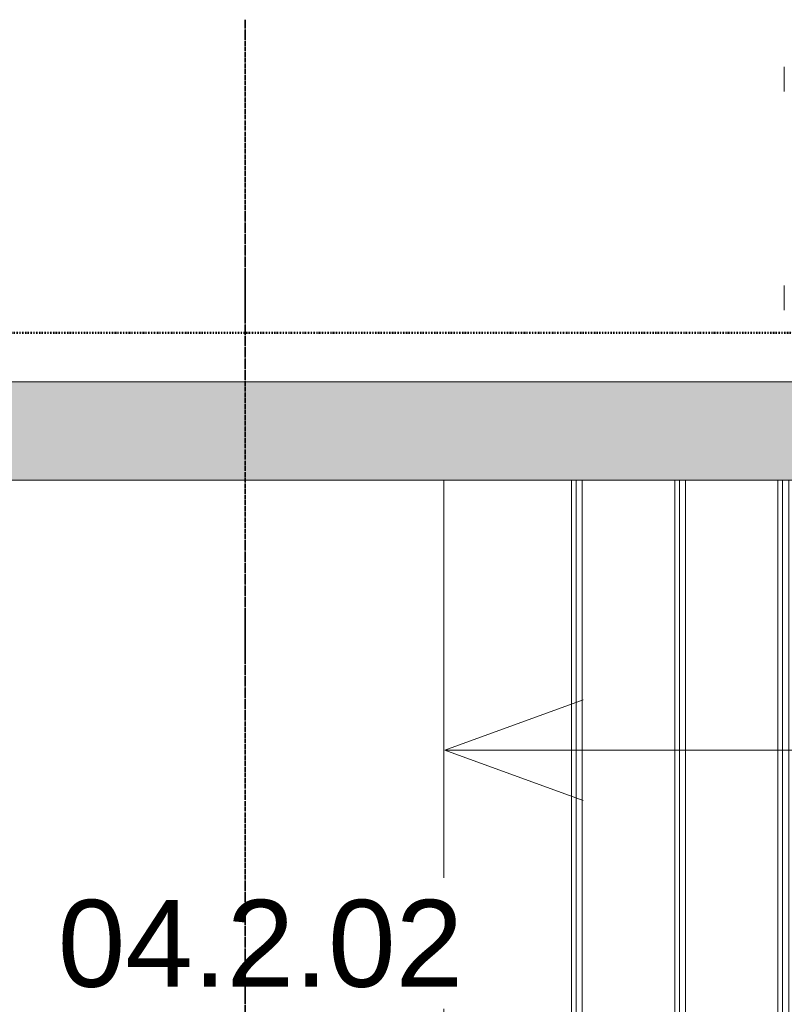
# Model space of a CAD drawing. Header units: millimetres. Extents: x -3388 to 301539, y -5590 to 54660.
# Tile 167 of 216: x 73263 to 74819, y 34643 to 36647. Entities that reach past the tile are written whole.
import ezdxf

# ---------------------------------------------------------------- set-up
doc = ezdxf.new("R2010")
doc.units = ezdxf.units.MM
doc.linetypes.add('30_minuten', pattern=[5.6, 2.4, -1.6, 0, -1.6])
doc.linetypes.add('doorsnede', pattern=[23, 10, -1, 0, -1, 10, -1])
for name, color, linetype, lineweight in [('A-ANNO-NOTE', 131, 'Continuous', 18), ('A-AREA-IDEN', 2, 'Continuous', 18), ('A-COLS', 52, 'Continuous', 9), ('A-GENM', 13, 'Continuous', 9), ('A-WALL', 113, 'Continuous', 9), ('A-WALL-PATT', 111, 'Continuous', 18), ('G-ANNO-SYMB', 111, 'Continuous', 50), ('I-FURN', 30, 'Continuous', 13)]:
    doc.layers.add(name, color=color, linetype=linetype, lineweight=lineweight)
doc.styles.add('Arial', font='arial.ttf', dxfattribs={"height": 177.035928})

# ---------------------------------------------------------------- blocks, each defined once
blk = doc.blocks.new('IFCP6-___11718 - IFCP6-___11718-284323-4e verdieping - bouwdeel 3_ 4_ 5')
at = {"layer": 'A-COLS', "color": 253}
for p, q in [((13952, 19379.81), (12852, 19379.81)), ((12852, 19379.81), (13952, 19379.81)), ((13952, 19367.4), (13952, 19379.81)), ((13952, 19379.81), (13952, 19367.4)), ((13952, 19367.4), (12852, 19367.4)), ((12852, 19367.4), (13952, 19367.4)), ((13952, 19358), (12852, 19358)), ((12852, 19358), (13952, 19358)), ((13952, 19358), (13952, 19367.4)), ((13952, 19367.4), (13952, 19358)), ((13952, 19169.81), (13952, 19358)), ((13952, 19358), (13952, 19169.81)), ((13952, 19169.81), (12852, 19169.81)), ((12852, 19169.81), (13952, 19169.81)), ((13952, 19157.4), (13952, 19169.81)), ((13952, 19169.81), (13952, 19157.4)), ((13952, 19157.4), (12852, 19157.4)), ((12852, 19157.4), (13952, 19157.4)), ((13952, 19148), (12852, 19148)), ((12852, 19148), (13952, 19148)), ((13952, 19148), (13952, 19157.4)), ((13952, 19157.4), (13952, 19148)), ((13952, 18959.81), (13952, 19148)), ((13952, 19148), (13952, 18959.81)), ((13952, 18959.81), (12852, 18959.81)), ((12852, 18959.81), (13952, 18959.81)), ((13952, 18947.4), (12852, 18947.4)), ((12852, 18947.4), (13952, 18947.4)), ((13952, 18947.4), (13952, 18959.81)), ((13952, 18959.81), (13952, 18947.4)), ((13952, 18938), (13952, 18947.4)), ((13952, 18947.4), (13952, 18938)), ((13952, 18938), (12852, 18938)), ((12852, 18938), (13952, 18938)), ((13952, 18749.81), (13952, 18938)), ((13952, 18938), (13952, 18749.81)), ((13952, 18749.81), (12852, 18749.81)), ((12852, 18749.81), (13952, 18749.81)), ((13952, 18737.4), (13952, 18749.81)), ((13952, 18749.81), (13952, 18737.4)), ((13952, 18737.4), (12852, 18737.4)), ((12852, 18737.4), (13952, 18737.4)), ((13952, 18728), (12852, 18728)), ((12852, 18728), (13952, 18728)), ((13952, 18728), (13952, 18737.4)), ((13952, 18737.4), (13952, 18728)), ((13952, 18539.83), (13952, 18728)), ((13952, 18728), (13952, 18539.83)), ((13952, 18539.83), (12852, 18539.83)), ((12852, 18539.83), (13952, 18539.83)), ((13952, 18527.41), (12852, 18527.41)), ((12852, 18527.41), (13952, 18527.41)), ((13952, 18527.41), (13952, 18539.83)), ((13952, 18539.83), (13952, 18527.41)), ((13952, 18518), (13952, 18527.41)), ((13952, 18527.41), (13952, 18518)), ((13952, 18518), (12852, 18518)), ((12852, 18518), (13952, 18518)), ((13952, 18329.83), (13952, 18518)), ((13952, 18518), (13952, 18329.83)), ((13952, 18329.83), (12852, 18329.83)), ((12852, 18329.83), (13952, 18329.83)), ((13952, 18317.41), (13952, 18329.83)), ((13952, 18329.83), (13952, 18317.41)), ((13952, 18317.41), (12852, 18317.41)), ((12852, 18317.41), (13952, 18317.41)), ((13952, 18308), (12852, 18308)), ((12852, 18308), (13952, 18308)), ((13952, 18308), (13952, 18317.41)), ((13952, 18317.41), (13952, 18308)), ((13952, 18119.83), (13952, 18308)), ((13952, 18308), (13952, 18119.83)), ((13952, 18119.83), (12852, 18119.83)), ((12852, 18119.83), (13952, 18119.83)), ((13952, 18107.41), (12852, 18107.41)), ((12852, 18107.41), (13952, 18107.41)), ((13952, 18107.41), (13952, 18119.83)), ((13952, 18119.83), (13952, 18107.41)), ((13952, 18098), (13952, 18107.41)), ((13952, 18107.41), (13952, 18098)), ((13952, 18098), (12852, 18098)), ((12852, 18098), (13952, 18098)), ((13952, 17909.83), (13952, 18098)), ((13952, 18098), (13952, 17909.83)), ((13952, 17909.83), (12852, 17909.83)), ((12852, 17909.83), (13952, 17909.83)), ((13952, 17897.41), (13952, 17909.83)), ((13952, 17909.83), (13952, 17897.41)), ((13952, 17897.41), (12852, 17897.41)), ((12852, 17897.41), (13952, 17897.41)), ((13952, 17888), (12852, 17888)), ((12852, 17888), (13952, 17888)), ((13952, 17888), (13952, 17897.41)), ((13952, 17897.41), (13952, 17888)), ((13952, 17699.83), (13952, 17888)), ((13952, 17888), (13952, 17699.83)), ((13952, 17699.83), (12852, 17699.83)), ((12852, 17699.83), (13952, 17699.83)), ((13952, 17687.41), (12852, 17687.41)), ((12852, 17687.41), (13952, 17687.41)), ((13952, 17687.41), (13952, 17699.83)), ((13952, 17699.83), (13952, 17687.41)), ((13952, 17678), (13952, 17687.41)), ((13952, 17687.41), (13952, 17678)), ((12852, 17678), (13952, 17678)), ((13952, 17678), (12852, 17678)), ((13952, 17418), (13952, 17678)), ((13952, 17678), (13952, 17418)), ((13952, 17418), (12852, 17418)), ((12852, 17418), (13952, 17418))]:
    blk.add_line(p, q, dxfattribs=at)
blk = doc.blocks.new('IFCP6-___11718 - IFCP6-___11718-284327-4e verdieping - bouwdeel 3_ 4_ 5')
blk.add_blockref('IFCP6-___11718 - IFCP6-___11718-284323-4e verdieping - bouwdeel 3_ 4_ 5', (0, 0))
blk = doc.blocks.new('StadhuisZoetermeer_rvt-1-4e verdieping - bouwdeel 3_ 4_ 5')
at = {"color": 253, "lineweight": 9, "rotation": 270.0000000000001}
blk.add_blockref('IFCP6-___11718 - IFCP6-___11718-284327-4e verdieping - bouwdeel 3_ 4_ 5', (56708, 48562), dxfattribs=at)
blk = doc.blocks.new('stadhuis Zoetermeer_constructie_4_rvt-1-4e verdieping - bouwdeel 3_ 4_ 5')
at = {"layer": 'A-WALL-PATT', "lineweight": 9}
h = blk.add_hatch(color=9, dxfattribs=at)
h.paths.add_polyline_path([(70670, 35710), (70670, 35910), (70230, 35910), (70230, 35710), (70245.9, 35710)], flags=0)
h.paths.add_polyline_path([(77470, 35710), (77470, 35910), (71695, 35910), (71695, 35710), (76567.1, 35710)], flags=0)
at = {"layer": 'A-WALL', "color": 8}
for p, q in [((77470, 35910), (71695, 35910)), ((71895, 35710), (77470, 35710))]:
    blk.add_line(p, q, dxfattribs=at)
blk = doc.blocks.new('300_82_oth_Cascando Whiteboard Round 20 - Cascando Whiteboard Round 20_ 1190x1540mm-19556236-4e verdieping - bouwdeel 3_ 4_ 5')
at = {"layer": 'I-FURN', "color": 8, "lineweight": 9}
for p, q in [((-763, 198), (-763, 248)), ((-763, -247), (-763, -197))]:
    blk.add_line(p, q, dxfattribs=at)
blk = doc.blocks.new('Stadhuis Zoetermeer_OTH_interieur_rvt-1-4e verdieping - bouwdeel 3_ 4_ 5')
at = {"color": 8, "lineweight": 9}
blk.add_blockref('300_82_oth_Cascando Whiteboard Round 20 - Cascando Whiteboard Round 20_ 1190x1540mm-19556236-4e verdieping - bouwdeel 3_ 4_ 5', (75581.8, 36303.1), dxfattribs=at)
blk = doc.blocks.new('NLRS_65_GM_WPB_brandscheiding_gen_ISR - 30 minuten-3747837-4e verdieping - bouwdeel 3_ 4_ 5')
at = {"layer": 'A-GENM', "linetype": '30_minuten', "lineweight": 50}
blk.add_line((0, 0), (6120, 0), dxfattribs=at)
blk = doc.blocks.new('00_SYM_trap pijl - 00_SYM_trap pijl-2686635-4e verdieping - bouwdeel 3_ 4_ 5')
at = {"layer": 'A-ANNO-NOTE', "lineweight": 9}
for p, q in [((19.6, 0), (16.781, 1.026)), ((0, 0), (19.6, 0)), ((19.6, 0), (16.781, -1.026))]:
    blk.add_line(p, q, dxfattribs=at)

msp = doc.modelspace()

# ---------------------------------------------------------------- block references
at = {"lineweight": 5}
for name in ['StadhuisZoetermeer_rvt-1-4e verdieping - bouwdeel 3_ 4_ 5', 'stadhuis Zoetermeer_constructie_4_rvt-1-4e verdieping - bouwdeel 3_ 4_ 5', 'Stadhuis Zoetermeer_OTH_interieur_rvt-1-4e verdieping - bouwdeel 3_ 4_ 5']:
    msp.add_blockref(name, (0, 0), dxfattribs=at)
at = {"layer": 'A-ANNO-NOTE', "xscale": 100, "yscale": 100, "zscale": 100, "rotation": 180}
msp.add_blockref('00_SYM_trap pijl - 00_SYM_trap pijl-2686635-4e verdieping - bouwdeel 3_ 4_ 5', (76087.81, 35160), dxfattribs=at)
at = {"layer": 'A-GENM', "linetype": '30_minuten', "lineweight": 50, "rotation": 180}
msp.add_blockref('NLRS_65_GM_WPB_brandscheiding_gen_ISR - 30 minuten-3747837-4e verdieping - bouwdeel 3_ 4_ 5', (78070, 36010), dxfattribs=at)

# ---------------------------------------------------------------- next in the draw order: texts
at = {"layer": 'A-AREA-IDEN', "lineweight": 9, "insert": (73340.4891, 34855.2011), "char_height": 177.03593, "width": 984.921224, "attachment_point": 1, "line_spacing_factor": 0.938532, "style": 'Arial', "bg_fill": 3, "box_fill_scale": 1.25, "bg_fill_color": 0, "bg_fill_transparency": 0}
msp.add_mtext('04.2.02', dxfattribs=at)

# ---------------------------------------------------------------- next in the draw order: linework, layer by layer
at = {"layer": 'G-ANNO-SYMB', "linetype": 'doorsnede', "lineweight": 35}
msp.add_line((73721.7265, -4593.1286), (73721.7265, 36647.4226), dxfattribs=at)

doc.saveas('drawing.dxf')
